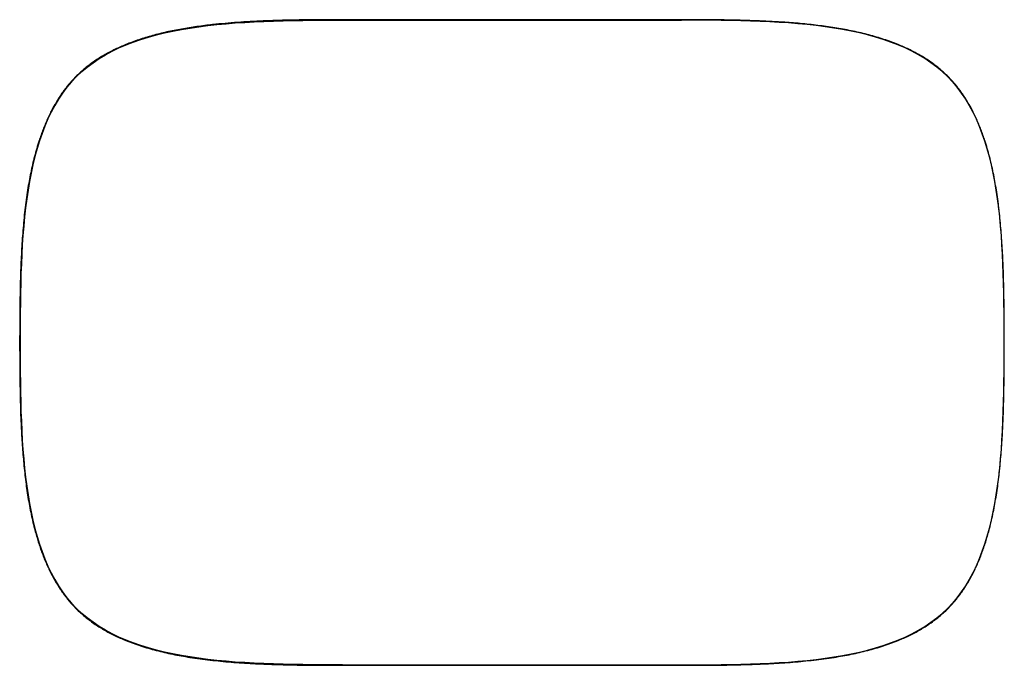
# Model space of a CAD drawing. Extents: x 88 to 1103, y 88 to 754.
import ezdxf

# ---------------------------------------------------------------- set-up
doc = ezdxf.new("R2010")
doc.units = 0
doc.header["$MEASUREMENT"] = 0
doc.layers.get('0').update_dxf_attribs({"lineweight": 0})

msp = doc.modelspace()

# ---------------------------------------------------------------- linework, layer by layer
at = {"color": 18, "lineweight": 25, "true_color": 0x000000}
for p, q in [((770.5, 754), (420.5, 754)), ((420.5, 753.5), (770.5, 753.5)), ((420.5, 88.5), (770.5, 88.5)), ((420.5, 88), (770.5, 88))]:
    msp.add_line(p, q, dxfattribs=at)
for points, knots in [([(420.5, 754), (411.3, 753.9), (402.1, 753.9), (393, 753.9), (383.9, 753.8), (374.7, 753.7), (365.6, 753.5), (356.6, 753.3), (347.7, 753.1), (338.7, 752.7), (329.9, 752.3), (321.1, 751.8), (312.3, 751.2), (303.7, 750.6), (295.2, 749.8), (286.6, 748.9), (281.2, 748.3), (275.8, 747.6), (270.4, 746.8), (265.1, 746.1), (259.8, 745.3), (254.6, 744.3), (249.4, 743.4), (244.3, 742.4), (239.3, 741.3), (234.3, 740.2), (229.4, 738.9), (224.5, 737.6), (219.8, 736.3), (215.1, 734.9), (210.4, 733.3), (205.9, 731.8), (201.4, 730.1), (197, 728.3), (193.3, 726.8), (189.7, 725.2), (186.1, 723.5), (182.6, 721.8), (179.1, 720), (175.8, 718.1), (172.5, 716.2), (169.2, 714.2), (166, 712.1), (162.9, 710), (159.9, 707.8), (156.9, 705.5), (154, 703.2), (151.2, 700.8), (148.5, 698.2), (145.8, 695.7), (143.2, 693), (140.8, 690.2), (138.3, 687.5), (135.9, 684.6), (133.7, 681.6), (131.4, 678.6), (129.3, 675.5), (127.3, 672.3), (125.3, 669), (123.3, 665.7), (121.5, 662.4), (119.7, 658.9), (117.9, 655.4), (116.3, 651.8), (114.7, 648.2), (113.1, 644.5), (111.7, 640.8), (110.2, 637), (108.8, 633.1), (107.6, 629.2), (105.8, 623.9), (104.3, 618.5), (102.8, 613), (101.4, 607.4), (100.1, 601.7), (98.9, 596.1), (97.7, 590.2), (96.7, 584.3), (95.7, 578.4), (94.7, 571.6), (93.7, 564.7), (92.9, 557.8), (92.1, 550.8), (91.4, 543.7), (90.9, 536.6), (90.3, 529.4), (89.8, 522.1), (89.4, 514.8), (89, 507.4), (88.7, 500), (88.4, 492.6), (88.2, 485.1), (88, 477.6), (87.9, 470), (87.7, 462.4), (87.7, 454.8), (87.6, 447.2), (87.6, 438.2), (87.5, 429.2), (87.5, 420.2), (87.5, 411.2), (87.6, 402.1), (87.6, 393.1), (87.7, 384.2), (87.8, 375.2), (88, 366.3), (88.2, 357.5), (88.4, 348.6), (88.8, 339.8), (89.1, 333.2), (89.4, 326.7), (89.8, 320.1), (90.2, 313.6), (90.7, 307.2), (91.3, 300.8), (91.8, 294.5), (92.5, 288.2), (93.2, 281.9), (93.9, 275.8), (94.8, 269.7), (95.7, 263.6), (96.7, 257.7), (97.7, 251.8), (98.9, 245.9), (100.1, 240.3), (101.4, 234.6), (102.8, 229), (103.9, 224.9), (105.1, 220.8), (106.3, 216.8), (107.5, 212.8), (108.8, 208.9), (110.2, 205), (111.6, 201.2), (113.1, 197.5), (114.7, 193.8), (116.3, 190.2), (117.9, 186.6), (119.7, 183.1), (121.5, 179.6), (123.3, 176.3), (125.3, 173), (127.3, 169.7), (129.3, 166.5), (131.5, 163.4), (133.7, 160.4), (135.9, 157.4), (138.3, 154.6), (140.7, 151.7), (143.3, 149), (145.9, 146.4)], [0, 0, 0, 0, 1, 1, 1, 2, 2, 2, 3, 3, 3, 4, 4, 4, 5, 5, 5, 6, 6, 6, 7, 7, 7, 8, 8, 8, 9, 9, 9, 10, 10, 10, 11, 11, 11, 12, 12, 12, 13, 13, 13, 14, 14, 14, 15, 15, 15, 16, 16, 16, 17, 17, 17, 18, 18, 18, 19, 19, 19, 20, 20, 20, 21, 21, 21, 22, 22, 22, 23, 23, 23, 24, 24, 24, 25, 25, 25, 26, 26, 26, 27, 27, 27, 28, 28, 28, 29, 29, 29, 30, 30, 30, 31, 31, 31, 32, 32, 32, 33, 33, 33, 34, 34, 34, 35, 35, 35, 36, 36, 36, 37, 37, 37, 38, 38, 38, 39, 39, 39, 40, 40, 40, 41, 41, 41, 42, 42, 42, 43, 43, 43, 44, 44, 44, 45, 45, 45, 46, 46, 46, 47, 47, 47, 48, 48, 48, 49, 49, 49, 50, 50, 50, 50]), ([(420.5, 753.5), (420.5, 753.6), (420.5, 753.7), (420.5, 753.8), (420.5, 753.9), (420.5, 754), (420.5, 754), (420.5, 753.9), (420.5, 753.9), (420.5, 753.9)], [0, 0, 0, 0, 1, 1, 1, 2, 2, 2, 3, 3, 3, 3]), ([(1045.1, 146.4), (1047.7, 149), (1050.3, 151.7), (1052.7, 154.6), (1055.1, 157.4), (1057.3, 160.4), (1059.5, 163.4), (1061.7, 166.5), (1063.7, 169.7), (1065.7, 173), (1067.7, 176.3), (1069.5, 179.6), (1071.3, 183.1), (1073.1, 186.6), (1074.7, 190.2), (1076.3, 193.8), (1077.9, 197.5), (1079.4, 201.2), (1080.8, 205), (1082.2, 208.9), (1083.5, 212.8), (1084.7, 216.8), (1085.9, 220.8), (1087.1, 224.9), (1088.2, 229), (1089.6, 234.6), (1090.9, 240.3), (1092.1, 245.9), (1093.3, 251.8), (1094.3, 257.7), (1095.3, 263.6), (1096.2, 269.7), (1097.1, 275.8), (1097.8, 281.9), (1098.5, 288.2), (1099.2, 294.5), (1099.7, 300.8), (1100.3, 307.2), (1100.8, 313.6), (1101.2, 320.1), (1101.6, 326.7), (1101.9, 333.2), (1102.2, 339.8), (1102.7, 351.1), (1103, 362.3), (1103.1, 373.6), (1103.3, 385), (1103.4, 396.4), (1103.4, 407.9), (1103.5, 419.4), (1103.5, 430.8), (1103.4, 442.3), (1103.4, 453.7), (1103.2, 465.1), (1103, 476.5), (1102.8, 483.6), (1102.6, 490.7), (1102.4, 497.7), (1102.1, 504.7), (1101.8, 511.7), (1101.4, 518.6), (1101, 525.4), (1100.5, 532.3), (1099.9, 539.1), (1099.4, 545.7), (1098.7, 552.4), (1097.9, 559), (1097.2, 565.5), (1096.3, 571.9), (1095.3, 578.4), (1094.3, 584.3), (1093.3, 590.2), (1092.1, 596.1), (1090.9, 601.7), (1089.6, 607.4), (1088.2, 613), (1086.7, 618.5), (1085.2, 623.9), (1083.4, 629.2), (1082.2, 633.1), (1080.8, 637), (1079.3, 640.8), (1077.9, 644.5), (1076.3, 648.2), (1074.7, 651.8), (1073.1, 655.4), (1071.3, 658.9), (1069.5, 662.4), (1067.7, 665.7), (1065.7, 669), (1063.7, 672.3), (1061.7, 675.5), (1059.6, 678.6), (1057.3, 681.6), (1055.1, 684.6), (1052.7, 687.5), (1050.2, 690.2), (1047.8, 693), (1045.2, 695.7), (1042.5, 698.2), (1039.8, 700.8), (1037, 703.2), (1034.1, 705.5), (1031.1, 707.8), (1028.1, 710), (1025, 712.1), (1021.8, 714.2), (1018.5, 716.2), (1015.2, 718.1), (1011.9, 720), (1008.4, 721.8), (1004.9, 723.5), (1001.3, 725.2), (997.7, 726.8), (994, 728.3), (989.2, 730.3), (984.3, 732.1), (979.3, 733.7), (974.2, 735.4), (969.1, 736.9), (963.8, 738.3), (958.5, 739.7), (953.1, 741), (947.6, 742.1), (942, 743.3), (936.4, 744.4), (930.8, 745.3), (924.9, 746.3), (919.1, 747.1), (913.3, 747.8), (907.3, 748.6), (901.3, 749.2), (895.3, 749.8), (889.2, 750.4), (883, 750.9), (876.9, 751.3), (868.2, 751.9), (859.6, 752.4), (850.9, 752.7), (842.1, 753.1), (833.2, 753.3), (824.4, 753.5), (815.4, 753.7), (806.5, 753.8), (797.5, 753.9), (788.5, 753.9), (779.5, 753.9), (770.5, 754)], [0, 0, 0, 0, 1, 1, 1, 2, 2, 2, 3, 3, 3, 4, 4, 4, 5, 5, 5, 6, 6, 6, 7, 7, 7, 8, 8, 8, 9, 9, 9, 10, 10, 10, 11, 11, 11, 12, 12, 12, 13, 13, 13, 14, 14, 14, 15, 15, 15, 16, 16, 16, 17, 17, 17, 18, 18, 18, 19, 19, 19, 20, 20, 20, 21, 21, 21, 22, 22, 22, 23, 23, 23, 24, 24, 24, 25, 25, 25, 26, 26, 26, 27, 27, 27, 28, 28, 28, 29, 29, 29, 30, 30, 30, 31, 31, 31, 32, 32, 32, 33, 33, 33, 34, 34, 34, 35, 35, 35, 36, 36, 36, 37, 37, 37, 38, 38, 38, 39, 39, 39, 40, 40, 40, 41, 41, 41, 42, 42, 42, 43, 43, 43, 44, 44, 44, 45, 45, 45, 46, 46, 46, 47, 47, 47, 48, 48, 48, 49, 49, 49, 49]), ([(770.5, 753.5), (770.5, 753.6), (770.5, 753.7), (770.5, 753.8), (770.5, 753.9), (770.5, 754), (770.5, 754), (770.5, 753.9), (770.5, 753.9), (770.5, 753.9)], [0, 0, 0, 0, 1, 1, 1, 2, 2, 2, 3, 3, 3, 3]), ([(146.2, 695.3), (90.4, 639.5), (88, 530.2), (88, 421), (88, 311.8), (90.4, 202.5), (146.2, 146.7)], [0, 0, 0, 0, 1, 1, 1, 2, 2, 2, 2]), ([(1044.8, 695.3), (1100.6, 639.5), (1103, 530.2), (1103, 421), (1103, 311.8), (1100.6, 202.5), (1044.8, 146.7)], [0, 0, 0, 0, 1, 1, 1, 2, 2, 2, 2]), ([(145.9, 146.4), (145.9, 146.4), (145.9, 146.4), (145.9, 146.4), (145.8, 146.3), (145.9, 146.4), (146, 146.5), (146, 146.5), (146.1, 146.6), (146.2, 146.7)], [0, 0, 0, 0, 1, 1, 1, 2, 2, 2, 3, 3, 3, 3]), ([(145.9, 146.4), (148.7, 143.6), (151.6, 140.9), (154.6, 138.4), (157.7, 135.8), (160.9, 133.4), (164.2, 131.1), (167.5, 128.8), (170.9, 126.7), (174.4, 124.6), (178, 122.6), (181.7, 120.6), (185.4, 118.8), (189.2, 117), (193, 115.3), (197, 113.7), (202, 111.6), (207.1, 109.7), (212.3, 108.1), (217.6, 106.3), (223, 104.8), (228.5, 103.3), (234.1, 101.9), (239.8, 100.6), (245.4, 99.4), (251.3, 98.2), (257.2, 97.2), (263.1, 96.2), (270.1, 95.1), (277.1, 94.2), (284.1, 93.4), (291.3, 92.6), (298.5, 91.9), (305.7, 91.3), (313.2, 90.7), (320.6, 90.2), (328, 89.8), (335.6, 89.4), (343.1, 89.1), (350.7, 88.9), (358.4, 88.6), (366.1, 88.5), (373.8, 88.3), (381.5, 88.2), (389.3, 88.1), (397.1, 88.1), (404.9, 88.1), (412.7, 88), (420.5, 88)], [0, 0, 0, 0, 1, 1, 1, 2, 2, 2, 3, 3, 3, 4, 4, 4, 5, 5, 5, 6, 6, 6, 7, 7, 7, 8, 8, 8, 9, 9, 9, 10, 10, 10, 11, 11, 11, 12, 12, 12, 13, 13, 13, 14, 14, 14, 15, 15, 15, 16, 16, 16, 16]), ([(770.5, 88), (778.3, 88), (786.1, 88.1), (793.9, 88.1), (801.7, 88.1), (809.5, 88.2), (817.2, 88.3), (824.9, 88.5), (832.6, 88.6), (840.3, 88.9), (847.9, 89.1), (855.4, 89.4), (863, 89.8), (870.4, 90.2), (877.8, 90.7), (885.3, 91.3), (892.5, 91.9), (899.7, 92.6), (906.9, 93.4), (913.9, 94.2), (920.9, 95.1), (927.9, 96.2), (933.8, 97.2), (939.7, 98.2), (945.6, 99.4), (951.2, 100.6), (956.9, 101.9), (962.5, 103.3), (968, 104.8), (973.4, 106.3), (978.7, 108.1), (983.9, 109.7), (989, 111.6), (994, 113.7), (997.9, 115.3), (1001.8, 117), (1005.6, 118.8), (1009.3, 120.6), (1013, 122.6), (1016.6, 124.6), (1020.1, 126.7), (1023.5, 128.8), (1026.8, 131.1), (1030.1, 133.4), (1033.3, 135.8), (1036.4, 138.4), (1039.4, 140.9), (1042.3, 143.6), (1045.1, 146.4)], [0, 0, 0, 0, 1, 1, 1, 2, 2, 2, 3, 3, 3, 4, 4, 4, 5, 5, 5, 6, 6, 6, 7, 7, 7, 8, 8, 8, 9, 9, 9, 10, 10, 10, 11, 11, 11, 12, 12, 12, 13, 13, 13, 14, 14, 14, 15, 15, 15, 16, 16, 16, 16]), ([(1045.1, 146.4), (1045.1, 146.4), (1045.1, 146.4), (1045.1, 146.4), (1045.2, 146.3), (1045.1, 146.4), (1045, 146.5), (1045, 146.5), (1044.9, 146.6), (1044.8, 146.7)], [0, 0, 0, 0, 1, 1, 1, 2, 2, 2, 3, 3, 3, 3]), ([(420.5, 88.1), (420.5, 88), (420.5, 88), (420.5, 88), (420.5, 88), (420.5, 88.1), (420.5, 88.2), (420.5, 88.3), (420.5, 88.4), (420.5, 88.5)], [0, 0, 0, 0, 1, 1, 1, 2, 2, 2, 3, 3, 3, 3]), ([(770.5, 88.1), (770.5, 88), (770.5, 88), (770.5, 88), (770.5, 88), (770.5, 88.1), (770.5, 88.2), (770.5, 88.3), (770.5, 88.4), (770.5, 88.5)], [0, 0, 0, 0, 1, 1, 1, 2, 2, 2, 3, 3, 3, 3])]:
    msp.add_open_spline(points, degree=3, knots=knots, dxfattribs=at)
for points in [[(146.2, 695.3), (202, 751.1), (311.3, 753.5), (420.5, 753.5)], [(1044.8, 695.3), (989, 751.1), (879.7, 753.5), (770.5, 753.5)], [(420.5, 88.5), (311.3, 88.5), (202, 90.9), (146.2, 146.7)], [(770.5, 88.5), (879.7, 88.5), (989, 90.9), (1044.8, 146.7)]]:
    msp.add_open_spline(points, degree=3, dxfattribs=at)

doc.saveas('drawing.dxf')
